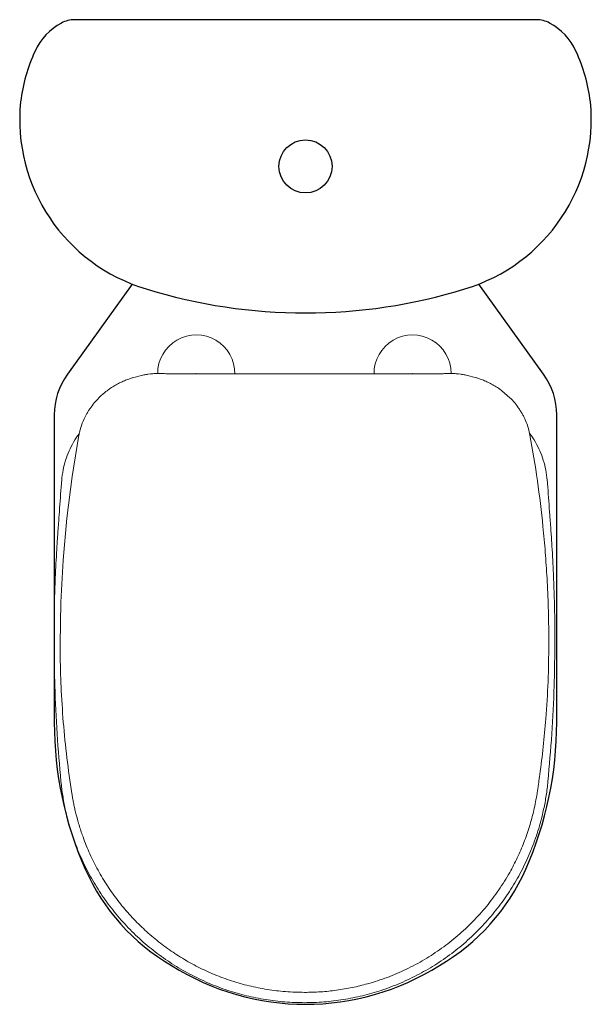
# Model space of a CAD drawing. Header units: millimetres. Extents: x 41.522 to 41.932, y 148.178 to 148.883.
import ezdxf

# ---------------------------------------------------------------- set-up
doc = ezdxf.new("R2010")
doc.units = ezdxf.units.MM
doc.layers.add('BLOCKS', color=3, linetype='Continuous')
doc.layers.add('SANINDUSA', color=3, linetype='Continuous')

msp = doc.modelspace()

# ---------------------------------------------------------------- linework, layer by layer
at = {"layer": 'BLOCKS'}
msp.add_lwpolyline([(41.56152, 148.88307, 0.124547), (41.55201, 148.88067, 0.161936), (41.5331, 148.86054, 0.077458), (41.52275, 148.82431, 0.360201), (41.61272, 148.69036, 0.151424), (41.84102, 148.69036, 0.360201), (41.93099, 148.82431, 0.077458), (41.92064, 148.86054, 0.161936), (41.90174, 148.88067, 0.124547), (41.89222, 148.88307)], format="xyb", close=True, dxfattribs=at)
msp.add_lwpolyline([(41.60271, 148.69378), (41.55629, 148.62928, 0.157229), (41.54687, 148.60007), (41.54687, 148.37992, 0.104355), (41.56904, 148.27487, 0.158993), (41.63086, 148.20596, 0.290475), (41.82288, 148.20596, 0.158993), (41.88471, 148.27487, 0.104355), (41.90687, 148.37992), (41.90687, 148.60007, 0.157229), (41.89745, 148.62928), (41.85103, 148.69378)], format="xyb", dxfattribs=at)
msp.add_circle((41.72687, 148.77807), 0.019, dxfattribs=at)
at = {"layer": 'SANINDUSA', "linetype": 'Continuous', "lineweight": 15}
for p, q in [((41.6029, 148.62667), (41.61032, 148.62857)), ((41.6142, 148.62922), (41.61583, 148.62943)), ((41.61583, 148.62943), (41.61741, 148.62958)), ((41.6212, 148.62976), (41.62444, 148.62972)), ((41.62494, 148.6297), (41.62521, 148.62969)), ((41.62521, 148.62969), (41.62597, 148.62965)), ((41.62597, 148.62965), (41.62671, 148.62962)), ((41.62671, 148.62962), (41.62744, 148.62958)), ((41.62826, 148.62953), (41.6291, 148.62949)), ((41.6291, 148.62949), (41.62997, 148.62946)), ((41.62997, 148.62946), (41.63086, 148.62943)), ((41.63176, 148.62941), (41.63269, 148.6294)), ((41.63269, 148.6294), (41.63363, 148.62939)), ((41.63363, 148.62939), (41.63457, 148.62939)), ((41.64863, 148.62968), (41.64834, 148.62939)), ((41.64863, 148.62968), (41.64892, 148.62939)), ((41.67562, 148.62968), (41.67563, 148.62968)), ((41.77665, 148.62968), (41.77663, 148.62968)), ((41.80363, 148.62968), (41.80334, 148.62939)), ((41.80363, 148.62968), (41.80392, 148.62939)), ((41.81863, 148.62939), (41.81769, 148.62939)), ((41.81957, 148.6294), (41.81863, 148.62939)), ((41.8205, 148.62941), (41.81957, 148.6294)), ((41.8223, 148.62946), (41.82141, 148.62943)), ((41.82316, 148.62949), (41.8223, 148.62946)), ((41.824, 148.62953), (41.82316, 148.62949)), ((41.82555, 148.62962), (41.82482, 148.62958)), ((41.82629, 148.62965), (41.82555, 148.62962)), ((41.82705, 148.62969), (41.82629, 148.62965)), ((41.82733, 148.6297), (41.82705, 148.62969)), ((41.83107, 148.62976), (41.82782, 148.62972)), ((41.83643, 148.62943), (41.83485, 148.62958)), ((41.83806, 148.62922), (41.83643, 148.62943)), ((41.84936, 148.62667), (41.84194, 148.62857)), ((41.58473, 148.61742), (41.58649, 148.61868)), ((41.86753, 148.61742), (41.86578, 148.61868)), ((41.87337, 148.61235), (41.86753, 148.61742)), ((41.57152, 148.60319), (41.57251, 148.60468)), ((41.5522, 148.55328), (41.55208, 148.55177)), ((41.90006, 148.55328), (41.90018, 148.55177))]:
    msp.add_line(p, q, dxfattribs=at)
at = {"layer": 'SANINDUSA', "linetype": 'Continuous', "lineweight": 15, "flags": 128}
msp.add_lwpolyline([(41.55109, 148.43588), (41.5516, 148.466), (41.5532, 148.49607), (41.5559, 148.52605), (41.55969, 148.55593), (41.56458, 148.58566), (41.56458, 148.58566), (41.56458, 148.58566), (41.56458, 148.58566), (41.56458, 148.58566), (41.56458, 148.58566)], dxfattribs=at)
at = {"layer": 'SANINDUSA', "linetype": 'Continuous', "lineweight": 15}
for centre, radius, start, end in [((41.64863, 148.62968), 0.02766, 359.40117, 180.27762), ((41.80363, 148.62968), 0.02766, 0.23397, 180.61316), ((41.84671, 148.58367), 0.03916, 32.44122, 47.09052)]:
    msp.add_arc(centre, radius, start, end, dxfattribs=at)
for points, knots in [([(41.61032, 148.62857), (41.61124, 148.62872), (41.61215, 148.62887), (41.61306, 148.62906), (41.61306, 148.62906), (41.61306, 148.62906), (41.61307, 148.62906), (41.61308, 148.62906), (41.61319, 148.62908), (41.61357, 148.62913), (41.61394, 148.62918), (41.6142, 148.62922)], [0, 0, 0, 0, 0.708049, 0.708053, 0.708057, 0.708074, 0.708227, 0.709438, 0.719141, 0.796754, 1, 1, 1, 1]), ([(41.61741, 148.62958), (41.61843, 148.62965), (41.6197, 148.62973), (41.62094, 148.62975), (41.6212, 148.62976)], [0, 0, 0, 0, 0.796054, 1, 1, 1, 1]), ([(41.62444, 148.62972), (41.62457, 148.62972), (41.62473, 148.62971), (41.62489, 148.6297), (41.62493, 148.6297)], [0, 0, 0, 0, 0.785323, 1, 1, 1, 1]), ([(41.62744, 148.62958), (41.62748, 148.62957), (41.62775, 148.62956), (41.62803, 148.62954), (41.62826, 148.62953)], [0, 0, 0, 0, 0.153536, 1, 1, 1, 1]), ([(41.63086, 148.62943), (41.63088, 148.62943), (41.63118, 148.62943), (41.63148, 148.62942), (41.63176, 148.62941)], [0, 0, 0, 0, 0.074065, 1, 1, 1, 1]), ([(41.63457, 148.62939), (41.63458, 148.62939), (41.6628, 148.62939), (41.69332, 148.62938), (41.72384, 148.62939), (41.72613, 148.62939)], [0, 0, 0, 0, 0.000082, 0.924914, 1, 1, 1, 1]), ([(41.81769, 148.62939), (41.81768, 148.62939), (41.78946, 148.62939), (41.75894, 148.62938), (41.72842, 148.62939), (41.72613, 148.62939)], [0, 0, 0, 0, 0.000082, 0.924914, 1, 1, 1, 1]), ([(41.82141, 148.62943), (41.82138, 148.62943), (41.82108, 148.62943), (41.82078, 148.62942), (41.8205, 148.62941)], [0, 0, 0, 0, 0.074065, 1, 1, 1, 1]), ([(41.82482, 148.62958), (41.82478, 148.62957), (41.82451, 148.62956), (41.82424, 148.62954), (41.824, 148.62953)], [0, 0, 0, 0, 0.153536, 1, 1, 1, 1]), ([(41.82782, 148.62972), (41.82769, 148.62972), (41.82753, 148.62971), (41.82737, 148.6297), (41.82733, 148.6297)], [0, 0, 0, 0, 0.785323, 1, 1, 1, 1]), ([(41.83485, 148.62958), (41.83384, 148.62965), (41.83256, 148.62973), (41.83132, 148.62975), (41.83107, 148.62976)], [0, 0, 0, 0, 0.796054, 1, 1, 1, 1]), ([(41.84194, 148.62857), (41.84102, 148.62872), (41.84011, 148.62887), (41.8392, 148.62906), (41.8392, 148.62906), (41.8392, 148.62906), (41.8392, 148.62906), (41.83918, 148.62906), (41.83907, 148.62908), (41.83869, 148.62913), (41.83833, 148.62918), (41.83806, 148.62922)], [0, 0, 0, 0, 0.708049, 0.708053, 0.708057, 0.708074, 0.708227, 0.709438, 0.719141, 0.796754, 1, 1, 1, 1]), ([(41.58649, 148.61868), (41.58671, 148.61884), (41.58798, 148.61971), (41.59037, 148.6212), (41.59372, 148.623), (41.59702, 148.62452), (41.59999, 148.62569), (41.6019, 148.62635), (41.6028, 148.62664), (41.6029, 148.62667)], [0, 0, 0, 0, 0.045122, 0.252445, 0.460002, 0.667927, 0.845737, 0.982873, 1, 1, 1, 1]), ([(41.86578, 148.61868), (41.86555, 148.61884), (41.86428, 148.61971), (41.86189, 148.6212), (41.85854, 148.623), (41.85525, 148.62452), (41.85228, 148.62569), (41.85036, 148.62635), (41.84946, 148.62664), (41.84936, 148.62667)], [0, 0, 0, 0, 0.045122, 0.252445, 0.460002, 0.667927, 0.845737, 0.982873, 1, 1, 1, 1]), ([(41.57889, 148.61235), (41.57901, 148.61246), (41.57981, 148.61326), (41.58117, 148.61453), (41.58301, 148.6161), (41.58416, 148.61698), (41.58473, 148.61742)], [0, 0, 0, 0, 0.0614915, 0.4386395, 0.7195054, 1, 1, 1, 1]), ([(41.57251, 148.60468), (41.57348, 148.60603), (41.57543, 148.60873), (41.57774, 148.61114), (41.57889, 148.61235)], [0, 0, 0, 0, 0.498805, 1, 1, 1, 1]), ([(41.56458, 148.58566), (41.56458, 148.58566), (41.56458, 148.58567), (41.56459, 148.58575), (41.56472, 148.58644), (41.56533, 148.58931), (41.56678, 148.59423), (41.56879, 148.59825), (41.56979, 148.60025)], [0, 0, 0, 0, 0.000022, 0.001867, 0.016621, 0.134411, 0.567993, 1, 1, 1, 1]), ([(41.56979, 148.60025), (41.56996, 148.60057), (41.57051, 148.60156), (41.57111, 148.60252), (41.57152, 148.60319)], [0, 0, 0, 0, 0.313807, 1, 1, 1, 1]), ([(41.88074, 148.60319), (41.88058, 148.60344), (41.88032, 148.60385), (41.87999, 148.60432), (41.87983, 148.60456), (41.87977, 148.60466), (41.87976, 148.60467), (41.87975, 148.60468), (41.87975, 148.60468), (41.87975, 148.60468), (41.87975, 148.60468), (41.87975, 148.60468)], [0, 0, 0, 0, 0.4999991, 0.812509, 0.9687673, 0.9882986, 0.9980668, 0.9992864, 0.9998986, 0.9999741, 1, 1, 1, 1]), ([(41.88248, 148.60026), (41.88234, 148.60051), (41.88207, 148.601), (41.88164, 148.60174), (41.8812, 148.60247), (41.88089, 148.60295), (41.88074, 148.60319)], [0, 0, 0, 0, 0.2507061, 0.5000014, 0.7492995, 1, 1, 1, 1]), ([(41.88769, 148.58566), (41.88735, 148.58725), (41.88667, 148.59042), (41.88505, 148.59502), (41.88361, 148.59815), (41.8827, 148.59985), (41.88255, 148.60013), (41.88249, 148.60023), (41.88248, 148.60025), (41.88248, 148.60026), (41.88248, 148.60026), (41.88248, 148.60026), (41.88248, 148.60026), (41.88248, 148.60026), (41.88248, 148.60026), (41.88248, 148.60026)], [0, 0, 0, 0, 0.312487, 0.62497, 0.937477, 0.976553, 0.996091, 0.998533, 0.999754, 0.999907, 0.999983, 0.999993, 0.999997, 0.999999, 1, 1, 1, 1]), ([(41.56483, 148.5869), (41.56476, 148.58681), (41.56317, 148.58489), (41.56064, 148.58069), (41.55738, 148.57434), (41.55492, 148.56764), (41.55307, 148.5606), (41.5525, 148.55576), (41.5522, 148.55328)], [0, 0, 0, 0, 0.009111, 0.205952, 0.401664, 0.597977, 0.79374, 1, 1, 1, 1]), ([(41.88738, 148.58695), (41.88747, 148.58685), (41.88908, 148.58491), (41.89162, 148.58069), (41.89488, 148.57434), (41.89734, 148.56764), (41.89919, 148.5606), (41.89976, 148.55576), (41.90006, 148.55328)], [0, 0, 0, 0, 0.011163, 0.207597, 0.402903, 0.598809, 0.794167, 1, 1, 1, 1]), ([(41.90118, 148.43588), (41.90118, 148.43714), (41.90117, 148.43966), (41.90115, 148.44345), (41.90111, 148.44723), (41.90106, 148.45102), (41.90098, 148.4548), (41.90089, 148.45858), (41.90062, 148.46803), (41.9, 148.48239), (41.89871, 148.50165), (41.89661, 148.52496), (41.89328, 148.55303), (41.88955, 148.57478), (41.88769, 148.58566)], [0, 0, 0, 0, 0.025138, 0.050271, 0.075402, 0.100528, 0.125651, 0.15077, 0.175886, 0.313965, 0.437182, 0.560348, 0.780193, 1, 1, 1, 1]), ([(41.55208, 148.55177), (41.552, 148.55063), (41.55143, 148.54284), (41.55058, 148.53116), (41.54982, 148.52061), (41.54954, 148.51672)], [0, 0, 0, 0, 0.097608, 0.66681, 1, 1, 1, 1]), ([(41.90018, 148.55177), (41.90027, 148.55063), (41.90083, 148.54284), (41.90168, 148.53116), (41.90244, 148.52061), (41.90272, 148.51672)], [0, 0, 0, 0, 0.097608, 0.66681, 1, 1, 1, 1]), ([(41.54954, 148.51672), (41.54942, 148.51506), (41.54929, 148.51321), (41.54916, 148.51136), (41.54915, 148.51117)], [0, 0, 0, 0, 0.898003, 1, 1, 1, 1]), ([(41.90272, 148.51672), (41.90284, 148.51506), (41.90297, 148.51321), (41.9031, 148.51136), (41.90311, 148.51117)], [0, 0, 0, 0, 0.898003, 1, 1, 1, 1]), ([(41.54915, 148.51117), (41.54904, 148.5095), (41.54849, 148.50119), (41.54759, 148.48398), (41.54683, 148.45953), (41.54667, 148.43284), (41.54724, 148.40358), (41.54872, 148.37179), (41.55071, 148.34896), (41.55171, 148.33754)], [0, 0, 0, 0, 0.028763, 0.14382, 0.297355, 0.450913, 0.604446, 0.802223, 1, 1, 1, 1]), ([(41.90311, 148.51117), (41.90322, 148.5095), (41.90378, 148.50119), (41.90467, 148.48398), (41.90543, 148.45953), (41.90559, 148.43284), (41.90502, 148.40358), (41.90355, 148.37179), (41.90155, 148.34896), (41.90055, 148.33754)], [0, 0, 0, 0, 0.028763, 0.14382, 0.297355, 0.450913, 0.604446, 0.802223, 1, 1, 1, 1]), ([(41.55948, 148.3291), (41.55824, 148.33757), (41.55576, 148.35452), (41.55324, 148.38008), (41.55181, 148.40251), (41.55132, 148.41746), (41.55118, 148.42491), (41.55114, 148.42806), (41.5511, 148.43172), (41.5511, 148.43432), (41.55109, 148.43588)], [0, 0, 0, 0, 0.239596, 0.479108, 0.718615, 0.868268, 0.897671, 0.927076, 0.956483, 1, 1, 1, 1]), ([(41.89278, 148.3291), (41.89283, 148.32942), (41.89293, 148.33004), (41.89307, 148.33099), (41.89322, 148.33193), (41.89336, 148.33287), (41.89351, 148.33382), (41.89365, 148.33476), (41.89379, 148.3357), (41.89417, 148.33831), (41.89543, 148.34723), (41.8973, 148.36251), (41.89935, 148.3847), (41.90085, 148.40916), (41.90107, 148.42697), (41.90118, 148.43588)], [0, 0, 0, 0, 0.008902, 0.017803, 0.026704, 0.035606, 0.044506, 0.053407, 0.062307, 0.071208, 0.127147, 0.314437, 0.501689, 0.750798, 1, 1, 1, 1]), ([(41.55171, 148.33754), (41.55189, 148.33588), (41.55241, 148.3309), (41.55371, 148.32265), (41.55613, 148.31131), (41.55982, 148.29862), (41.56513, 148.28481), (41.57156, 148.27148), (41.57908, 148.25875), (41.58768, 148.24672), (41.59725, 148.23544), (41.60774, 148.225), (41.61904, 148.21548), (41.63113, 148.20697), (41.6439, 148.1995), (41.65725, 148.19311), (41.67083, 148.18797), (41.68453, 148.18405), (41.69825, 148.18129), (41.71215, 148.17955), (41.72148, 148.17933), (41.72613, 148.17922)], [0, 0, 0, 0, 0.019364, 0.058168, 0.096972, 0.154083, 0.211397, 0.268712, 0.325822, 0.382925, 0.440233, 0.49754, 0.554643, 0.611745, 0.669051, 0.726357, 0.783458, 0.837507, 0.891729, 0.945951, 1, 1, 1, 1]), ([(41.90055, 148.33754), (41.90037, 148.33588), (41.89985, 148.3309), (41.89855, 148.32265), (41.89613, 148.31131), (41.89244, 148.29862), (41.88714, 148.28481), (41.8807, 148.27148), (41.87318, 148.25875), (41.86459, 148.24672), (41.85501, 148.23544), (41.84453, 148.225), (41.83322, 148.21548), (41.82113, 148.20697), (41.80836, 148.1995), (41.79501, 148.19311), (41.78143, 148.18797), (41.76773, 148.18405), (41.75401, 148.18129), (41.74011, 148.17955), (41.73078, 148.17933), (41.72613, 148.17922)], [0, 0, 0, 0, 0.019364, 0.058168, 0.096972, 0.154083, 0.211397, 0.268712, 0.325822, 0.382925, 0.440233, 0.49754, 0.554643, 0.611745, 0.669051, 0.726357, 0.783458, 0.837507, 0.891729, 0.945951, 1, 1, 1, 1]), ([(41.72613, 148.18661), (41.72162, 148.18671), (41.71267, 148.18692), (41.6994, 148.18856), (41.68645, 148.19115), (41.67386, 148.19472), (41.66166, 148.19922), (41.64991, 148.20461), (41.63866, 148.21087), (41.62794, 148.21794), (41.6178, 148.22579), (41.60828, 148.23438), (41.59943, 148.24368), (41.59129, 148.25365), (41.58391, 148.26424), (41.57733, 148.27542), (41.5716, 148.28716), (41.56735, 148.29792), (41.56426, 148.3075), (41.56265, 148.31354), (41.56174, 148.31741), (41.56137, 148.31906), (41.56101, 148.32072), (41.56067, 148.32238), (41.56035, 148.32405), (41.56004, 148.32573), (41.55975, 148.32741), (41.55957, 148.32854), (41.55948, 148.3291)], [0, 0, 0, 0, 0.056646, 0.112527, 0.167788, 0.222555, 0.276936, 0.331027, 0.384909, 0.438655, 0.492329, 0.545995, 0.599713, 0.653547, 0.707569, 0.761857, 0.8165, 0.871606, 0.907176, 0.94302, 0.950097, 0.957186, 0.964288, 0.971403, 0.978531, 0.985674, 0.99283, 1, 1, 1, 1]), ([(41.72613, 148.18661), (41.73, 148.18669), (41.73771, 148.18684), (41.74915, 148.18805), (41.76036, 148.18997), (41.77254, 148.19292), (41.78554, 148.19716), (41.79919, 148.20299), (41.8122, 148.20996), (41.82452, 148.21801), (41.83608, 148.22708), (41.84681, 148.23712), (41.85665, 148.24807), (41.86553, 148.25988), (41.87283, 148.2716), (41.87874, 148.28302), (41.88346, 148.29397), (41.88741, 148.30532), (41.89063, 148.31705), (41.89206, 148.32507), (41.89278, 148.3291)], [0, 0, 0, 0, 0.048693, 0.09681, 0.144444, 0.191679, 0.254155, 0.316205, 0.377957, 0.439521, 0.500996, 0.562476, 0.624052, 0.685826, 0.747908, 0.79744, 0.847323, 0.897643, 0.948498, 1, 1, 1, 1])]:
    msp.add_open_spline(points, degree=3, knots=knots, dxfattribs=at)

doc.saveas('drawing.dxf')
